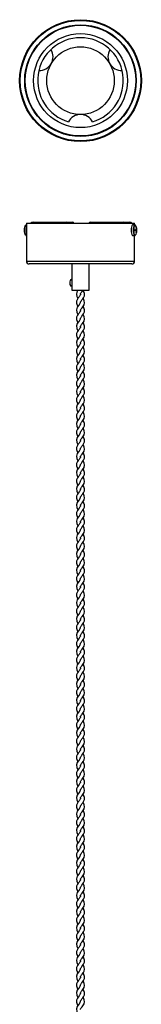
# Model space of a CAD drawing. Header units: millimetres. Extents: x 126 to 216, y -1383 to 69.
# Tile 2 of 2: x 126 to 216, y -658 to 69. Entities that reach past the tile are written whole.
import ezdxf

# ---------------------------------------------------------------- set-up
doc = ezdxf.new("R2010")
doc.units = ezdxf.units.MM

msp = doc.modelspace()

# ---------------------------------------------------------------- linework, layer by layer
at = {"color": 7, "linetype": 'Continuous', "lineweight": 25}
for p, q in [((131.16, -81.26), (131.16, -109.26)), ((131.16, -81.26), (211.16, -81.26)), ((136.04, -80.38), (165.34, -80.38)), ((178.41, -80.38), (207.7, -80.38)), ((211.15, -82.41), (209.72, -82.41)), ((211.16, -82.44), (211.16, -81.26)), ((212.55, -85.95), (211.89, -86.01)), ((211.89, -86.03), (212.8, -85.95)), ((212.92, -85.97), (211.89, -86.06)), ((212.92, -86.84), (211.89, -86.76)), ((212.8, -86.87), (211.89, -86.78)), ((211.89, -86.8), (212.55, -86.87)), ((212.52, -84.46), (212.33, -84.61)), ((209.72, -90.41), (211.15, -90.41)), ((211.16, -109.26), (211.16, -90.38)), ((212.52, -88.36), (212.33, -88.2)), ((209.16, -111.26), (133.16, -111.26)), ((164.66, -111.26), (164.66, -130.76)), ((177.66, -130.76), (177.66, -111.26)), ((164.66, -130.76), (177.66, -130.76))]:
    msp.add_line(p, q, dxfattribs=at)
at = {"color": 8, "linetype": 'Continuous', "lineweight": 25}
for p, q in [((136.04, -81.26), (136.04, -80.38)), ((203.18, -81.26), (203.18, -80.38)), ((131.16, -109.26), (211.16, -109.26))]:
    msp.add_line(p, q, dxfattribs=at)
at = {"color": 7, "linetype": 'Continuous', "lineweight": 25, "flags": 128}
for points in [[(130.63, -90.16), (130.44, -89.97), (130.17, -89.38), (129.95, -88.5), (129.82, -87.42), (129.79, -86.23), (129.85, -85.07), (130.01, -84.04), (130.24, -83.23), (130.53, -82.74), (130.63, -82.66)], [(131.15, -82.44), (130.91, -82.46), (130.78, -82.54)], [(209.72, -82.41), (209.64, -82.42), (209.33, -82.69), (209.06, -83.28), (208.84, -84.16), (208.7, -85.23), (208.66, -86.41)], [(208.66, -86.41), (208.7, -87.59), (208.84, -88.66), (209.06, -89.54), (209.33, -90.13), (209.64, -90.4), (209.72, -90.41)], [(211.53, -82.54), (211.33, -82.43), (211.14, -82.44)], [(211.91, -82.9), (211.84, -82.79), (211.69, -82.66)], [(212.92, -85.97), (212.93, -85.97), (212.93, -85.96), (212.92, -85.96), (212.91, -85.96), (212.89, -85.95), (212.86, -85.95), (212.83, -85.95), (212.8, -85.95)], [(212.8, -86.87), (212.83, -86.87), (212.86, -86.87), (212.89, -86.86), (212.91, -86.86), (212.92, -86.86), (212.93, -86.85), (212.93, -86.85), (212.92, -86.84)], [(130.79, -90.27), (130.98, -90.38), (131.18, -90.37)], [(211.15, -90.38), (211.43, -90.35), (211.53, -90.28)], [(211.68, -90.16), (211.84, -90.02), (211.91, -89.92)], [(164.66, -127.99), (164.47, -127.88), (163.98, -127.33), (163.63, -126.49), (163.48, -125.47), (163.53, -124.42), (163.79, -123.47), (164.21, -122.76), (164.66, -122.41)], [(171.17, -139.7), (171.16, -139.63), (171.25, -139.28), (171.37, -139), (171.57, -138.66), (171.86, -138.25), (172.2, -137.8), (172.85, -136.96), (173.38, -136.19), (174.03, -134.72), (174.13, -133.17), (173.69, -131.77), (173.29, -131.06), (173.02, -130.69)], [(171.21, -133.7), (171.2, -133.41), (171.28, -133.2), (171.41, -132.93), (171.69, -132.49), (171.96, -132.11), (172.34, -131.62), (173.02, -130.69)], [(171.15, -133.7), (171.16, -133.76), (171.08, -134.11), (170.95, -134.39), (170.75, -134.73), (170.46, -135.14), (170.12, -135.59), (169.47, -136.43), (168.94, -137.2), (168.29, -138.68), (168.2, -140.22), (168.63, -141.62), (169.04, -142.34), (169.31, -142.7)], [(171.21, -145.7), (171.2, -145.41), (171.28, -145.2), (171.41, -144.93), (171.69, -144.49), (171.96, -144.11), (172.34, -143.62), (173.38, -142.19), (173.78, -141.43), (174.15, -139.93), (173.95, -138.43), (173.27, -137.04), (173.03, -136.7)], [(171.17, -151.7), (171.16, -151.63), (171.25, -151.28), (171.37, -151), (171.57, -150.66), (171.86, -150.25), (172.2, -149.8), (172.85, -148.96), (173.38, -148.19), (174.03, -146.72), (174.13, -145.17), (173.69, -143.77), (173.29, -143.06), (173.02, -142.69)], [(171.15, -145.7), (171.16, -145.76), (171.08, -146.11), (170.95, -146.39), (170.75, -146.73), (170.46, -147.14), (170.12, -147.59), (169.47, -148.43), (168.94, -149.2), (168.29, -150.68), (168.2, -152.22), (168.63, -153.62), (169.04, -154.34), (169.31, -154.7)], [(171.21, -157.7), (171.2, -157.41), (171.28, -157.2), (171.41, -156.93), (171.69, -156.49), (171.96, -156.11), (172.34, -155.62), (173.38, -154.19), (173.78, -153.43), (174.15, -151.93), (173.95, -150.43), (173.27, -149.04), (173.03, -148.7)], [(171.15, -157.7), (171.16, -157.76), (171.08, -158.11), (170.95, -158.39), (170.75, -158.73), (170.46, -159.14), (170.12, -159.59), (169.47, -160.43), (168.94, -161.2), (168.29, -162.68), (168.2, -164.22), (168.63, -165.62), (169.04, -166.34), (169.31, -166.7)], [(171.17, -163.7), (171.16, -163.63), (171.25, -163.28), (171.37, -163), (171.57, -162.66), (171.86, -162.25), (172.2, -161.8), (172.85, -160.96), (173.38, -160.19), (174.03, -158.72), (174.13, -157.17), (173.69, -155.77), (173.29, -155.06), (173.02, -154.69)], [(171.17, -175.7), (171.16, -175.63), (171.25, -175.28), (171.37, -175), (171.57, -174.66), (171.86, -174.25), (172.2, -173.8), (172.85, -172.96), (173.38, -172.19), (174.03, -170.72), (174.13, -169.17), (173.69, -167.77), (173.29, -167.06), (173.02, -166.69)], [(171.21, -169.7), (171.2, -169.41), (171.28, -169.2), (171.41, -168.93), (171.69, -168.49), (171.96, -168.11), (172.34, -167.62), (173.38, -166.19), (173.78, -165.43), (174.15, -163.93), (173.95, -162.43), (173.27, -161.04), (173.03, -160.7)], [(171.15, -169.7), (171.16, -169.76), (171.08, -170.11), (170.95, -170.39), (170.75, -170.73), (170.46, -171.14), (170.12, -171.59), (169.47, -172.43), (168.94, -173.2), (168.29, -174.68), (168.2, -176.22), (168.63, -177.62), (169.04, -178.34), (169.31, -178.7)], [(171.21, -181.7), (171.2, -181.41), (171.28, -181.2), (171.41, -180.93), (171.69, -180.49), (171.96, -180.11), (172.34, -179.62), (173.38, -178.19), (173.78, -177.43), (174.15, -175.93), (173.95, -174.43), (173.27, -173.04), (173.03, -172.7)], [(171.17, -187.7), (171.16, -187.63), (171.25, -187.28), (171.37, -187), (171.57, -186.66), (171.86, -186.25), (172.2, -185.8), (172.85, -184.96), (173.38, -184.19), (174.03, -182.72), (174.13, -181.17), (173.69, -179.77), (173.29, -179.06), (173.02, -178.69)], [(171.15, -181.7), (171.16, -181.76), (171.08, -182.11), (170.95, -182.39), (170.75, -182.73), (170.46, -183.14), (170.12, -183.59), (169.47, -184.43), (168.94, -185.2), (168.29, -186.68), (168.2, -188.22), (168.63, -189.62), (169.04, -190.34), (169.31, -190.7)], [(171.21, -193.7), (171.2, -193.41), (171.28, -193.2), (171.41, -192.93), (171.69, -192.49), (171.96, -192.11), (172.34, -191.62), (173.38, -190.19), (173.78, -189.43), (174.15, -187.93), (173.95, -186.43), (173.27, -185.04), (173.03, -184.7)], [(171.15, -193.7), (171.16, -193.76), (171.08, -194.11), (170.95, -194.39), (170.75, -194.73), (170.46, -195.14), (170.12, -195.59), (169.47, -196.43), (168.94, -197.2), (168.29, -198.68), (168.2, -200.22), (168.63, -201.62), (169.04, -202.34), (169.31, -202.7)], [(171.17, -199.7), (171.16, -199.63), (171.25, -199.28), (171.37, -199), (171.57, -198.66), (171.86, -198.25), (172.2, -197.8), (172.85, -196.96), (173.38, -196.19), (174.03, -194.72), (174.13, -193.17), (173.69, -191.77), (173.29, -191.06), (173.02, -190.69)], [(171.17, -211.7), (171.16, -211.63), (171.25, -211.28), (171.37, -211), (171.57, -210.66), (171.86, -210.25), (172.2, -209.8), (172.85, -208.96), (173.38, -208.19), (174.03, -206.72), (174.13, -205.17), (173.69, -203.77), (173.29, -203.06), (173.02, -202.69)], [(171.21, -205.7), (171.2, -205.41), (171.28, -205.2), (171.41, -204.93), (171.69, -204.49), (171.96, -204.11), (172.34, -203.62), (173.38, -202.19), (173.78, -201.43), (174.15, -199.93), (173.95, -198.43), (173.27, -197.04), (173.03, -196.7)], [(171.15, -205.7), (171.16, -205.76), (171.08, -206.11), (170.95, -206.39), (170.75, -206.73), (170.46, -207.14), (170.12, -207.59), (169.47, -208.43), (168.94, -209.2), (168.29, -210.68), (168.2, -212.22), (168.63, -213.62), (169.04, -214.34), (169.31, -214.7)], [(171.21, -217.7), (171.2, -217.41), (171.28, -217.2), (171.41, -216.93), (171.69, -216.49), (171.96, -216.11), (172.34, -215.62), (173.38, -214.19), (173.78, -213.43), (174.15, -211.93), (173.95, -210.43), (173.27, -209.04), (173.03, -208.7)], [(171.15, -217.7), (171.16, -217.76), (171.08, -218.11), (170.95, -218.39), (170.75, -218.73), (170.46, -219.14), (170.12, -219.59), (169.47, -220.43), (168.94, -221.2), (168.29, -222.68), (168.2, -224.22), (168.63, -225.62), (169.04, -226.34), (169.31, -226.7)], [(171.17, -223.7), (171.16, -223.63), (171.25, -223.28), (171.37, -223), (171.57, -222.66), (171.86, -222.25), (172.2, -221.8), (172.85, -220.96), (173.38, -220.19), (174.03, -218.72), (174.13, -217.17), (173.69, -215.77), (173.29, -215.06), (173.02, -214.69)], [(171.21, -229.7), (171.2, -229.41), (171.28, -229.2), (171.41, -228.93), (171.69, -228.49), (171.96, -228.11), (172.34, -227.62), (173.38, -226.19), (173.78, -225.43), (174.15, -223.93), (173.95, -222.43), (173.27, -221.04), (173.03, -220.7)], [(171.15, -229.7), (171.16, -229.76), (171.08, -230.11), (170.95, -230.39), (170.75, -230.73), (170.46, -231.14), (170.12, -231.59), (169.47, -232.43), (168.94, -233.2), (168.29, -234.68), (168.2, -236.22), (168.63, -237.62), (169.04, -238.34), (169.31, -238.7)], [(171.17, -235.7), (171.16, -235.63), (171.25, -235.28), (171.37, -235), (171.57, -234.66), (171.86, -234.25), (172.2, -233.8), (172.85, -232.96), (173.38, -232.19), (174.03, -230.72), (174.13, -229.17), (173.69, -227.77), (173.29, -227.06), (173.02, -226.69)], [(171.17, -247.7), (171.16, -247.63), (171.25, -247.28), (171.37, -247), (171.57, -246.66), (171.86, -246.25), (172.2, -245.8), (172.85, -244.96), (173.38, -244.19), (174.03, -242.72), (174.13, -241.17), (173.69, -239.77), (173.29, -239.06), (173.02, -238.69)], [(171.21, -241.7), (171.2, -241.41), (171.28, -241.2), (171.41, -240.93), (171.69, -240.49), (171.96, -240.11), (172.34, -239.62), (173.38, -238.19), (173.78, -237.43), (174.15, -235.93), (173.95, -234.43), (173.27, -233.04), (173.03, -232.7)], [(171.15, -241.7), (171.16, -241.76), (171.08, -242.11), (170.95, -242.39), (170.75, -242.73), (170.46, -243.14), (170.12, -243.59), (169.47, -244.43), (168.94, -245.2), (168.29, -246.68), (168.2, -248.22), (168.63, -249.62), (169.04, -250.34), (169.31, -250.7)], [(171.21, -253.7), (171.2, -253.41), (171.28, -253.2), (171.41, -252.93), (171.69, -252.49), (171.96, -252.11), (172.34, -251.62), (173.38, -250.19), (173.78, -249.43), (174.15, -247.93), (173.95, -246.43), (173.27, -245.04), (173.03, -244.7)], [(171.15, -253.7), (171.16, -253.76), (171.08, -254.11), (170.95, -254.39), (170.75, -254.73), (170.46, -255.14), (170.12, -255.59), (169.47, -256.43), (168.94, -257.2), (168.29, -258.68), (168.2, -260.22), (168.63, -261.62), (169.04, -262.34), (169.31, -262.7)], [(171.17, -259.7), (171.16, -259.63), (171.25, -259.28), (171.37, -259), (171.57, -258.66), (171.86, -258.25), (172.2, -257.8), (172.85, -256.96), (173.38, -256.19), (174.03, -254.72), (174.13, -253.17), (173.69, -251.77), (173.29, -251.06), (173.02, -250.69)], [(171.21, -265.7), (171.2, -265.41), (171.28, -265.2), (171.41, -264.93), (171.69, -264.49), (171.96, -264.11), (172.34, -263.62), (173.38, -262.19), (173.78, -261.43), (174.15, -259.93), (173.95, -258.43), (173.27, -257.04), (173.03, -256.7)], [(171.15, -265.7), (171.16, -265.76), (171.08, -266.11), (170.95, -266.39), (170.75, -266.73), (170.46, -267.14), (170.12, -267.59), (169.47, -268.43), (168.94, -269.2), (168.29, -270.68), (168.2, -272.22), (168.63, -273.62), (169.04, -274.34), (169.31, -274.7)], [(171.17, -271.7), (171.16, -271.63), (171.25, -271.28), (171.37, -271), (171.57, -270.66), (171.86, -270.25), (172.2, -269.8), (172.85, -268.96), (173.38, -268.19), (174.03, -266.72), (174.13, -265.17), (173.69, -263.77), (173.29, -263.06), (173.02, -262.69)], [(171.21, -277.7), (171.2, -277.41), (171.28, -277.2), (171.41, -276.93), (171.69, -276.49), (171.96, -276.11), (172.34, -275.62), (173.38, -274.19), (173.78, -273.43), (174.15, -271.93), (173.95, -270.43), (173.27, -269.04), (173.03, -268.7)], [(171.17, -283.7), (171.16, -283.63), (171.25, -283.28), (171.37, -283), (171.57, -282.66), (171.86, -282.25), (172.2, -281.8), (172.85, -280.96), (173.38, -280.19), (174.03, -278.72), (174.13, -277.17), (173.69, -275.77), (173.29, -275.06), (173.02, -274.69)], [(171.15, -277.7), (171.16, -277.76), (171.08, -278.11), (170.95, -278.39), (170.75, -278.73), (170.46, -279.14), (170.12, -279.59), (169.47, -280.43), (168.94, -281.2), (168.29, -282.68), (168.2, -284.22), (168.63, -285.62), (169.04, -286.34), (169.31, -286.7)], [(171.21, -289.7), (171.2, -289.41), (171.28, -289.2), (171.41, -288.93), (171.69, -288.49), (171.96, -288.11), (172.34, -287.62), (173.38, -286.19), (173.78, -285.43), (174.15, -283.93), (173.95, -282.43), (173.27, -281.04), (173.03, -280.7)], [(171.15, -289.7), (171.16, -289.76), (171.08, -290.11), (170.95, -290.39), (170.75, -290.73), (170.46, -291.14), (170.12, -291.59), (169.47, -292.43), (168.94, -293.2), (168.29, -294.68), (168.2, -296.22), (168.63, -297.62), (169.04, -298.34), (169.31, -298.7)], [(171.17, -295.7), (171.16, -295.63), (171.25, -295.28), (171.37, -295), (171.57, -294.66), (171.86, -294.25), (172.2, -293.8), (172.85, -292.96), (173.38, -292.19), (174.03, -290.72), (174.13, -289.17), (173.69, -287.77), (173.29, -287.06), (173.02, -286.69)], [(171.21, -301.7), (171.2, -301.41), (171.28, -301.2), (171.41, -300.93), (171.69, -300.49), (171.96, -300.11), (172.34, -299.62), (173.38, -298.19), (173.78, -297.43), (174.15, -295.93), (173.95, -294.43), (173.27, -293.04), (173.03, -292.7)], [(171.15, -301.7), (171.16, -301.76), (171.08, -302.11), (170.95, -302.39), (170.75, -302.73), (170.46, -303.14), (170.12, -303.59), (169.47, -304.43), (168.94, -305.2), (168.29, -306.68), (168.2, -308.22), (168.63, -309.62), (169.04, -310.34), (169.31, -310.7)], [(171.17, -307.7), (171.16, -307.63), (171.25, -307.28), (171.37, -307), (171.57, -306.66), (171.86, -306.25), (172.2, -305.8), (172.85, -304.96), (173.38, -304.19), (174.03, -302.72), (174.13, -301.17), (173.69, -299.77), (173.29, -299.06), (173.02, -298.69)], [(171.21, -313.7), (171.2, -313.41), (171.28, -313.2), (171.41, -312.93), (171.69, -312.49), (171.96, -312.11), (172.34, -311.62), (173.38, -310.19), (173.78, -309.43), (174.15, -307.93), (173.95, -306.43), (173.27, -305.04), (173.03, -304.7)], [(171.17, -319.7), (171.16, -319.63), (171.25, -319.28), (171.37, -319), (171.57, -318.66), (171.86, -318.25), (172.2, -317.8), (172.85, -316.96), (173.38, -316.19), (174.03, -314.72), (174.13, -313.17), (173.69, -311.77), (173.29, -311.06), (173.02, -310.69)], [(171.15, -313.7), (171.16, -313.76), (171.08, -314.11), (170.95, -314.39), (170.75, -314.73), (170.46, -315.14), (170.12, -315.59), (169.47, -316.43), (168.94, -317.2), (168.29, -318.68), (168.2, -320.22), (168.63, -321.62), (169.04, -322.34), (169.31, -322.7)], [(171.21, -325.7), (171.2, -325.41), (171.28, -325.2), (171.41, -324.93), (171.69, -324.49), (171.96, -324.11), (172.34, -323.62), (173.38, -322.19), (173.78, -321.43), (174.15, -319.93), (173.95, -318.43), (173.27, -317.04), (173.03, -316.7)], [(171.15, -325.7), (171.16, -325.76), (171.08, -326.11), (170.95, -326.39), (170.75, -326.73), (170.46, -327.14), (170.12, -327.59), (169.47, -328.43), (168.94, -329.2), (168.29, -330.68), (168.2, -332.22), (168.63, -333.62), (169.04, -334.34), (169.31, -334.7)], [(171.17, -331.7), (171.16, -331.63), (171.25, -331.28), (171.37, -331), (171.57, -330.66), (171.86, -330.25), (172.2, -329.8), (172.85, -328.96), (173.38, -328.19), (174.03, -326.72), (174.13, -325.17), (173.69, -323.77), (173.29, -323.06), (173.02, -322.69)], [(171.21, -337.7), (171.2, -337.41), (171.28, -337.2), (171.41, -336.93), (171.69, -336.49), (171.96, -336.11), (172.34, -335.62), (173.38, -334.19), (173.78, -333.43), (174.15, -331.93), (173.95, -330.43), (173.27, -329.04), (173.03, -328.7)], [(171.15, -337.7), (171.16, -337.76), (171.08, -338.11), (170.95, -338.39), (170.75, -338.73), (170.46, -339.14), (170.12, -339.59), (169.47, -340.43), (168.94, -341.2), (168.29, -342.68), (168.2, -344.22), (168.63, -345.62), (169.04, -346.34), (169.31, -346.7)], [(171.17, -343.7), (171.16, -343.63), (171.25, -343.28), (171.37, -343), (171.57, -342.66), (171.86, -342.25), (172.2, -341.8), (172.85, -340.96), (173.38, -340.19), (174.03, -338.72), (174.13, -337.17), (173.69, -335.77), (173.29, -335.06), (173.02, -334.69)], [(171.21, -349.7), (171.2, -349.41), (171.28, -349.2), (171.41, -348.93), (171.69, -348.49), (171.96, -348.11), (172.34, -347.62), (173.38, -346.19), (173.78, -345.43), (174.15, -343.93), (173.95, -342.43), (173.27, -341.04), (173.03, -340.7)], [(171.17, -355.7), (171.16, -355.63), (171.25, -355.28), (171.37, -355), (171.57, -354.66), (171.86, -354.25), (172.2, -353.8), (172.85, -352.96), (173.38, -352.19), (174.03, -350.72), (174.13, -349.17), (173.69, -347.77), (173.29, -347.06), (173.02, -346.69)], [(171.15, -349.7), (171.16, -349.76), (171.08, -350.11), (170.95, -350.39), (170.75, -350.73), (170.46, -351.14), (170.12, -351.59), (169.47, -352.43), (168.94, -353.2), (168.29, -354.68), (168.2, -356.22), (168.63, -357.62), (169.04, -358.34), (169.31, -358.7)], [(171.21, -361.7), (171.2, -361.41), (171.28, -361.2), (171.41, -360.93), (171.69, -360.49), (171.96, -360.11), (172.34, -359.62), (173.38, -358.19), (173.78, -357.43), (174.15, -355.93), (173.95, -354.43), (173.27, -353.04), (173.03, -352.7)], [(171.15, -361.7), (171.16, -361.76), (171.08, -362.11), (170.95, -362.39), (170.75, -362.73), (170.46, -363.14), (170.12, -363.59), (169.47, -364.43), (168.94, -365.2), (168.29, -366.68), (168.2, -368.22), (168.63, -369.62), (169.04, -370.34), (169.31, -370.7)], [(171.17, -367.7), (171.16, -367.63), (171.25, -367.28), (171.37, -367), (171.57, -366.66), (171.86, -366.25), (172.2, -365.8), (172.85, -364.96), (173.38, -364.19), (174.03, -362.72), (174.13, -361.17), (173.69, -359.77), (173.29, -359.06), (173.02, -358.69)], [(171.21, -373.7), (171.2, -373.41), (171.28, -373.2), (171.41, -372.93), (171.69, -372.49), (171.96, -372.11), (172.34, -371.62), (173.38, -370.19), (173.78, -369.43), (174.15, -367.93), (173.95, -366.43), (173.27, -365.04), (173.03, -364.7)], [(171.15, -373.7), (171.16, -373.76), (171.08, -374.11), (170.95, -374.39), (170.75, -374.73), (170.46, -375.14), (170.12, -375.59), (169.47, -376.43), (168.94, -377.2), (168.29, -378.68), (168.2, -380.22), (168.63, -381.62), (169.04, -382.34), (169.31, -382.7)], [(171.17, -379.7), (171.16, -379.63), (171.25, -379.28), (171.37, -379), (171.57, -378.66), (171.86, -378.25), (172.2, -377.8), (172.85, -376.96), (173.38, -376.19), (174.03, -374.72), (174.13, -373.17), (173.69, -371.77), (173.29, -371.06), (173.02, -370.69)], [(171.21, -385.7), (171.2, -385.41), (171.28, -385.2), (171.41, -384.93), (171.69, -384.49), (171.96, -384.11), (172.34, -383.62), (173.38, -382.19), (173.78, -381.43), (174.15, -379.93), (173.95, -378.43), (173.27, -377.04), (173.03, -376.7)], [(171.17, -391.7), (171.16, -391.63), (171.25, -391.28), (171.37, -391), (171.57, -390.66), (171.86, -390.25), (172.2, -389.8), (172.85, -388.96), (173.38, -388.19), (174.03, -386.72), (174.13, -385.17), (173.69, -383.77), (173.29, -383.06), (173.02, -382.69)], [(171.15, -385.7), (171.16, -385.76), (171.08, -386.11), (170.95, -386.39), (170.75, -386.73), (170.46, -387.14), (170.12, -387.59), (169.47, -388.43), (168.94, -389.2), (168.29, -390.68), (168.2, -392.22), (168.63, -393.62), (169.04, -394.34), (169.31, -394.7)], [(171.21, -397.7), (171.2, -397.41), (171.28, -397.2), (171.41, -396.93), (171.69, -396.49), (171.96, -396.11), (172.34, -395.62), (173.38, -394.19), (173.78, -393.43), (174.15, -391.93), (173.95, -390.43), (173.27, -389.04), (173.03, -388.7)], [(171.15, -397.7), (171.16, -397.76), (171.08, -398.11), (170.95, -398.39), (170.75, -398.73), (170.46, -399.14), (170.12, -399.59), (169.47, -400.43), (168.94, -401.2), (168.29, -402.68), (168.2, -404.22), (168.63, -405.62), (169.04, -406.34), (169.31, -406.7)], [(171.17, -403.7), (171.16, -403.63), (171.25, -403.28), (171.37, -403), (171.57, -402.66), (171.86, -402.25), (172.2, -401.8), (172.85, -400.96), (173.38, -400.19), (174.03, -398.72), (174.13, -397.17), (173.69, -395.77), (173.29, -395.06), (173.02, -394.69)], [(171.17, -415.7), (171.16, -415.63), (171.25, -415.28), (171.37, -415), (171.57, -414.66), (171.86, -414.25), (172.2, -413.8), (172.85, -412.96), (173.38, -412.19), (174.03, -410.72), (174.13, -409.17), (173.69, -407.77), (173.29, -407.06), (173.02, -406.69)], [(171.21, -409.7), (171.2, -409.41), (171.28, -409.2), (171.41, -408.93), (171.69, -408.49), (171.96, -408.11), (172.34, -407.62), (173.38, -406.19), (173.78, -405.43), (174.15, -403.93), (173.95, -402.43), (173.27, -401.04), (173.03, -400.7)], [(171.15, -409.7), (171.16, -409.76), (171.08, -410.11), (170.95, -410.39), (170.75, -410.73), (170.46, -411.14), (170.12, -411.59), (169.47, -412.43), (168.94, -413.2), (168.29, -414.68), (168.2, -416.22), (168.63, -417.62), (169.04, -418.34), (169.31, -418.7)], [(171.21, -421.7), (171.2, -421.41), (171.28, -421.2), (171.41, -420.93), (171.69, -420.49), (171.96, -420.11), (172.34, -419.62), (173.38, -418.19), (173.78, -417.43), (174.15, -415.93), (173.95, -414.43), (173.27, -413.04), (173.03, -412.7)], [(171.17, -427.7), (171.16, -427.63), (171.25, -427.28), (171.37, -427), (171.57, -426.66), (171.86, -426.25), (172.2, -425.8), (172.85, -424.96), (173.38, -424.19), (174.03, -422.72), (174.13, -421.17), (173.69, -419.77), (173.29, -419.06), (173.02, -418.69)], [(171.15, -421.7), (171.16, -421.76), (171.08, -422.11), (170.95, -422.39), (170.75, -422.73), (170.46, -423.14), (170.12, -423.59), (169.47, -424.43), (168.94, -425.2), (168.29, -426.68), (168.2, -428.22), (168.63, -429.62), (169.04, -430.34), (169.31, -430.7)], [(171.21, -433.7), (171.2, -433.41), (171.28, -433.2), (171.41, -432.93), (171.69, -432.49), (171.96, -432.11), (172.34, -431.62), (173.38, -430.19), (173.78, -429.43), (174.15, -427.93), (173.95, -426.43), (173.27, -425.04), (173.03, -424.7)], [(171.15, -433.7), (171.16, -433.76), (171.08, -434.11), (170.95, -434.39), (170.75, -434.73), (170.46, -435.14), (170.12, -435.59), (169.47, -436.43), (168.94, -437.2), (168.29, -438.68), (168.2, -440.22), (168.63, -441.62), (169.04, -442.34), (169.31, -442.7)], [(171.17, -439.7), (171.16, -439.63), (171.25, -439.28), (171.37, -439), (171.57, -438.66), (171.86, -438.25), (172.2, -437.8), (172.85, -436.96), (173.38, -436.19), (174.03, -434.72), (174.13, -433.17), (173.69, -431.77), (173.29, -431.06), (173.02, -430.69)], [(171.17, -451.7), (171.16, -451.63), (171.25, -451.28), (171.37, -451), (171.57, -450.66), (171.86, -450.25), (172.2, -449.8), (172.85, -448.96), (173.38, -448.19), (174.03, -446.72), (174.13, -445.17), (173.69, -443.77), (173.29, -443.06), (173.02, -442.69)], [(171.21, -445.7), (171.2, -445.41), (171.28, -445.2), (171.41, -444.93), (171.69, -444.49), (171.96, -444.11), (172.34, -443.62), (173.38, -442.19), (173.78, -441.43), (174.15, -439.93), (173.95, -438.43), (173.27, -437.04), (173.03, -436.7)], [(171.15, -445.7), (171.16, -445.76), (171.08, -446.11), (170.95, -446.39), (170.75, -446.73), (170.46, -447.14), (170.12, -447.59), (169.47, -448.43), (168.94, -449.2), (168.29, -450.68), (168.2, -452.22), (168.63, -453.62), (169.04, -454.34), (169.31, -454.7)], [(171.21, -457.7), (171.2, -457.41), (171.28, -457.2), (171.41, -456.93), (171.69, -456.49), (171.96, -456.11), (172.34, -455.62), (173.38, -454.19), (173.78, -453.43), (174.15, -451.93), (173.95, -450.43), (173.27, -449.04), (173.03, -448.7)], [(171.15, -457.7), (171.16, -457.76), (171.08, -458.11), (170.95, -458.39), (170.75, -458.73), (170.46, -459.14), (170.12, -459.59), (169.47, -460.43), (168.94, -461.2), (168.29, -462.68), (168.2, -464.22), (168.63, -465.62), (169.04, -466.34), (169.31, -466.7)], [(171.17, -463.7), (171.16, -463.63), (171.25, -463.28), (171.37, -463), (171.57, -462.66), (171.86, -462.25), (172.2, -461.8), (172.85, -460.96), (173.38, -460.19), (174.03, -458.72), (174.13, -457.17), (173.69, -455.77), (173.29, -455.06), (173.02, -454.69)], [(171.21, -469.7), (171.2, -469.41), (171.28, -469.2), (171.41, -468.93), (171.69, -468.49), (171.96, -468.11), (172.34, -467.62), (173.38, -466.19), (173.78, -465.43), (174.15, -463.93), (173.95, -462.43), (173.27, -461.04), (173.03, -460.7)], [(171.15, -469.7), (171.16, -469.76), (171.08, -470.11), (170.95, -470.39), (170.75, -470.73), (170.46, -471.14), (170.12, -471.59), (169.47, -472.43), (168.94, -473.2), (168.29, -474.68), (168.2, -476.22), (168.63, -477.62), (169.04, -478.34), (169.31, -478.7)], [(171.17, -475.7), (171.16, -475.63), (171.25, -475.28), (171.37, -475), (171.57, -474.66), (171.86, -474.25), (172.2, -473.8), (172.85, -472.96), (173.38, -472.19), (174.03, -470.72), (174.13, -469.17), (173.69, -467.77), (173.29, -467.06), (173.02, -466.69)], [(171.17, -487.7), (171.16, -487.63), (171.25, -487.28), (171.37, -487), (171.57, -486.66), (171.86, -486.25), (172.2, -485.8), (172.85, -484.96), (173.38, -484.19), (174.03, -482.72), (174.13, -481.17), (173.69, -479.77), (173.29, -479.06), (173.02, -478.69)], [(171.21, -481.7), (171.2, -481.41), (171.28, -481.2), (171.41, -480.93), (171.69, -480.49), (171.96, -480.11), (172.34, -479.62), (173.38, -478.19), (173.78, -477.43), (174.15, -475.93), (173.95, -474.43), (173.27, -473.04), (173.03, -472.7)], [(171.15, -481.7), (171.16, -481.76), (171.08, -482.11), (170.95, -482.39), (170.75, -482.73), (170.46, -483.14), (170.12, -483.59), (169.47, -484.43), (168.94, -485.2), (168.29, -486.68), (168.2, -488.22), (168.63, -489.62), (169.04, -490.34), (169.31, -490.7)], [(171.21, -493.7), (171.2, -493.41), (171.28, -493.2), (171.41, -492.93), (171.69, -492.49), (171.96, -492.11), (172.34, -491.62), (173.38, -490.19), (173.78, -489.43), (174.15, -487.93), (173.95, -486.43), (173.27, -485.04), (173.03, -484.7)], [(171.15, -493.7), (171.16, -493.76), (171.08, -494.11), (170.95, -494.39), (170.75, -494.73), (170.46, -495.14), (170.12, -495.59), (169.47, -496.43), (168.94, -497.2), (168.29, -498.68), (168.2, -500.22), (168.63, -501.62), (169.04, -502.34), (169.31, -502.7)], [(171.17, -499.7), (171.16, -499.63), (171.25, -499.28), (171.37, -499), (171.57, -498.66), (171.86, -498.25), (172.2, -497.8), (172.85, -496.96), (173.38, -496.19), (174.03, -494.72), (174.13, -493.17), (173.69, -491.77), (173.29, -491.06), (173.02, -490.69)], [(171.21, -505.7), (171.2, -505.41), (171.28, -505.2), (171.41, -504.93), (171.69, -504.49), (171.96, -504.11), (172.34, -503.62), (173.38, -502.19), (173.78, -501.43), (174.15, -499.93), (173.95, -498.43), (173.27, -497.04), (173.03, -496.7)], [(171.15, -505.7), (171.16, -505.76), (171.08, -506.11), (170.95, -506.39), (170.75, -506.73), (170.46, -507.14), (170.12, -507.59), (169.47, -508.43), (168.94, -509.2), (168.29, -510.68), (168.2, -512.22), (168.63, -513.62), (169.04, -514.34), (169.31, -514.7)], [(171.17, -511.7), (171.16, -511.63), (171.25, -511.28), (171.37, -511), (171.57, -510.66), (171.86, -510.25), (172.2, -509.8), (172.85, -508.96), (173.38, -508.19), (174.03, -506.72), (174.13, -505.17), (173.69, -503.77), (173.29, -503.06), (173.02, -502.69)], [(171.21, -517.7), (171.2, -517.41), (171.28, -517.2), (171.41, -516.93), (171.69, -516.49), (171.96, -516.11), (172.34, -515.62), (173.38, -514.19), (173.78, -513.43), (174.15, -511.93), (173.95, -510.43), (173.27, -509.04), (173.03, -508.7)], [(171.17, -523.7), (171.16, -523.63), (171.25, -523.28), (171.37, -523), (171.57, -522.66), (171.86, -522.25), (172.2, -521.8), (172.85, -520.96), (173.38, -520.19), (174.03, -518.72), (174.13, -517.17), (173.69, -515.77), (173.29, -515.06), (173.02, -514.69)], [(171.15, -517.7), (171.16, -517.76), (171.08, -518.11), (170.95, -518.39), (170.75, -518.73), (170.46, -519.14), (170.12, -519.59), (169.47, -520.43), (168.94, -521.2), (168.29, -522.68), (168.2, -524.22), (168.63, -525.62), (169.04, -526.34), (169.31, -526.7)], [(171.21, -529.7), (171.2, -529.41), (171.28, -529.2), (171.41, -528.93), (171.69, -528.49), (171.96, -528.11), (172.34, -527.62), (173.38, -526.19), (173.78, -525.43), (174.15, -523.93), (173.95, -522.43), (173.27, -521.04), (173.03, -520.7)], [(171.15, -529.7), (171.16, -529.76), (171.08, -530.11), (170.95, -530.39), (170.75, -530.73), (170.46, -531.14), (170.12, -531.59), (169.47, -532.43), (168.94, -533.2), (168.29, -534.68), (168.2, -536.22), (168.63, -537.62), (169.04, -538.34), (169.31, -538.7)], [(171.17, -535.7), (171.16, -535.63), (171.25, -535.28), (171.37, -535), (171.57, -534.66), (171.86, -534.25), (172.2, -533.8), (172.85, -532.96), (173.38, -532.19), (174.03, -530.72), (174.13, -529.17), (173.69, -527.77), (173.29, -527.06), (173.02, -526.69)], [(171.21, -541.7), (171.2, -541.41), (171.28, -541.2), (171.41, -540.93), (171.69, -540.49), (171.96, -540.11), (172.34, -539.62), (173.38, -538.19), (173.78, -537.43), (174.15, -535.93), (173.95, -534.43), (173.27, -533.04), (173.03, -532.7)], [(171.15, -541.7), (171.16, -541.76), (171.08, -542.11), (170.95, -542.39), (170.75, -542.73), (170.46, -543.14), (170.12, -543.59), (169.47, -544.43), (168.94, -545.2), (168.29, -546.68), (168.2, -548.22), (168.63, -549.62), (169.04, -550.34), (169.31, -550.7)], [(171.17, -547.7), (171.16, -547.63), (171.25, -547.28), (171.37, -547), (171.57, -546.66), (171.86, -546.25), (172.2, -545.8), (172.85, -544.96), (173.38, -544.19), (174.03, -542.72), (174.13, -541.17), (173.69, -539.77), (173.29, -539.06), (173.02, -538.69)], [(171.21, -553.7), (171.2, -553.41), (171.28, -553.2), (171.41, -552.93), (171.69, -552.49), (171.96, -552.11), (172.34, -551.62), (173.38, -550.19), (173.78, -549.43), (174.15, -547.93), (173.95, -546.43), (173.27, -545.04), (173.03, -544.7)], [(171.17, -559.7), (171.16, -559.63), (171.25, -559.28), (171.37, -559), (171.57, -558.66), (171.86, -558.25), (172.2, -557.8), (172.85, -556.96), (173.38, -556.19), (174.03, -554.72), (174.13, -553.17), (173.69, -551.77), (173.29, -551.06), (173.02, -550.69)], [(171.15, -553.7), (171.16, -553.76), (171.08, -554.11), (170.95, -554.39), (170.75, -554.73), (170.46, -555.14), (170.12, -555.59), (169.47, -556.43), (168.94, -557.2), (168.29, -558.68), (168.2, -560.22), (168.63, -561.62), (169.04, -562.34), (169.31, -562.7)], [(171.21, -565.7), (171.2, -565.41), (171.28, -565.2), (171.41, -564.93), (171.69, -564.49), (171.96, -564.11), (172.34, -563.62), (173.38, -562.19), (173.78, -561.43), (174.15, -559.93), (173.95, -558.43), (173.27, -557.04), (173.03, -556.7)], [(171.15, -565.7), (171.16, -565.76), (171.08, -566.11), (170.95, -566.39), (170.75, -566.73), (170.46, -567.14), (170.12, -567.59), (169.47, -568.43), (168.94, -569.2), (168.29, -570.68), (168.2, -572.22), (168.63, -573.62), (169.04, -574.34), (169.31, -574.7)], [(171.17, -571.7), (171.16, -571.63), (171.25, -571.28), (171.37, -571), (171.57, -570.66), (171.86, -570.25), (172.2, -569.8), (172.85, -568.96), (173.38, -568.19), (174.03, -566.72), (174.13, -565.17), (173.69, -563.77), (173.29, -563.06), (173.02, -562.69)], [(171.21, -577.7), (171.2, -577.41), (171.28, -577.2), (171.41, -576.93), (171.69, -576.49), (171.96, -576.11), (172.34, -575.62), (173.38, -574.19), (173.78, -573.43), (174.15, -571.93), (173.95, -570.43), (173.27, -569.04), (173.03, -568.7)], [(171.15, -577.7), (171.16, -577.76), (171.08, -578.11), (170.95, -578.39), (170.75, -578.73), (170.46, -579.14), (170.12, -579.59), (169.47, -580.43), (168.94, -581.2), (168.29, -582.68), (168.2, -584.22), (168.63, -585.62), (169.04, -586.34), (169.31, -586.7)], [(171.17, -583.7), (171.16, -583.63), (171.25, -583.28), (171.37, -583), (171.57, -582.66), (171.86, -582.25), (172.2, -581.8), (172.85, -580.96), (173.38, -580.19), (174.03, -578.72), (174.13, -577.17), (173.69, -575.77), (173.29, -575.06), (173.02, -574.69)], [(171.21, -589.7), (171.2, -589.41), (171.28, -589.2), (171.41, -588.93), (171.69, -588.49), (171.96, -588.11), (172.34, -587.62), (173.38, -586.19), (173.78, -585.43), (174.15, -583.93), (173.95, -582.43), (173.27, -581.04), (173.03, -580.7)], [(171.17, -595.7), (171.16, -595.63), (171.25, -595.28), (171.37, -595), (171.57, -594.66), (171.86, -594.25), (172.2, -593.8), (172.85, -592.96), (173.38, -592.19), (174.03, -590.72), (174.13, -589.17), (173.69, -587.77), (173.29, -587.06), (173.02, -586.69)], [(171.15, -589.7), (171.16, -589.76), (171.08, -590.11), (170.95, -590.39), (170.75, -590.73), (170.46, -591.14), (170.12, -591.59), (169.47, -592.43), (168.94, -593.2), (168.29, -594.68), (168.2, -596.22), (168.63, -597.62), (169.04, -598.34), (169.31, -598.7)], [(171.21, -601.7), (171.2, -601.41), (171.28, -601.2), (171.41, -600.93), (171.69, -600.49), (171.96, -600.11), (172.34, -599.62), (173.38, -598.19), (173.78, -597.43), (174.15, -595.93), (173.95, -594.43), (173.27, -593.04), (173.03, -592.7)], [(171.15, -601.7), (171.16, -601.76), (171.08, -602.11), (170.95, -602.39), (170.75, -602.73), (170.46, -603.14), (170.12, -603.59), (169.47, -604.43), (168.94, -605.2), (168.29, -606.68), (168.2, -608.22), (168.63, -609.62), (169.04, -610.34), (169.31, -610.7)], [(171.17, -607.7), (171.16, -607.63), (171.25, -607.28), (171.37, -607), (171.57, -606.66), (171.86, -606.25), (172.2, -605.8), (172.85, -604.96), (173.38, -604.19), (174.03, -602.72), (174.13, -601.17), (173.69, -599.77), (173.29, -599.06), (173.02, -598.69)], [(171.21, -613.7), (171.2, -613.41), (171.28, -613.2), (171.41, -612.93), (171.69, -612.49), (171.96, -612.11), (172.34, -611.62), (173.38, -610.19), (173.78, -609.43), (174.15, -607.93), (173.95, -606.43), (173.27, -605.04), (173.03, -604.7)], [(171.15, -613.7), (171.16, -613.76), (171.08, -614.11), (170.95, -614.39), (170.75, -614.73), (170.46, -615.14), (170.12, -615.59), (169.47, -616.43), (168.94, -617.2), (168.29, -618.68), (168.2, -620.22), (168.63, -621.62), (169.04, -622.34), (169.31, -622.7)], [(171.17, -619.7), (171.16, -619.63), (171.25, -619.28), (171.37, -619), (171.57, -618.66), (171.86, -618.25), (172.2, -617.8), (172.85, -616.96), (173.38, -616.19), (174.03, -614.72), (174.13, -613.17), (173.69, -611.77), (173.29, -611.06), (173.02, -610.69)], [(171.21, -625.7), (171.2, -625.41), (171.28, -625.2), (171.41, -624.93), (171.69, -624.49), (171.96, -624.11), (172.34, -623.62), (173.38, -622.19), (173.78, -621.43), (174.15, -619.93), (173.95, -618.43), (173.27, -617.04), (173.03, -616.7)], [(171.17, -631.7), (171.16, -631.63), (171.25, -631.28), (171.37, -631), (171.57, -630.66), (171.86, -630.25), (172.2, -629.8), (172.85, -628.96), (173.38, -628.19), (174.03, -626.72), (174.13, -625.17), (173.69, -623.77), (173.29, -623.06), (173.02, -622.69)], [(171.15, -625.7), (171.16, -625.76), (171.08, -626.11), (170.95, -626.39), (170.75, -626.73), (170.46, -627.14), (170.12, -627.59), (169.47, -628.43), (168.94, -629.2), (168.29, -630.68), (168.2, -632.22), (168.63, -633.62), (169.04, -634.34), (169.31, -634.7)], [(171.21, -637.7), (171.2, -637.41), (171.28, -637.2), (171.41, -636.93), (171.69, -636.49), (171.96, -636.11), (172.34, -635.62), (173.38, -634.19), (173.78, -633.43), (174.15, -631.93), (173.95, -630.43), (173.27, -629.04), (173.03, -628.7)], [(171.15, -637.7), (171.16, -637.76), (171.08, -638.11), (170.95, -638.39), (170.75, -638.73), (170.46, -639.14), (170.12, -639.59), (169.47, -640.43), (168.94, -641.2), (168.29, -642.68), (168.2, -644.22), (168.63, -645.62), (169.04, -646.34), (169.31, -646.7)], [(171.17, -643.7), (171.16, -643.63), (171.25, -643.28), (171.37, -643), (171.57, -642.66), (171.86, -642.25), (172.2, -641.8), (172.85, -640.96), (173.38, -640.19), (174.03, -638.72), (174.13, -637.17), (173.69, -635.77), (173.29, -635.06), (173.02, -634.69)], [(171.17, -655.7), (171.16, -655.63), (171.25, -655.28), (171.37, -655), (171.57, -654.66), (171.86, -654.25), (172.2, -653.8), (172.85, -652.96), (173.38, -652.19), (174.03, -650.72), (174.13, -649.17), (173.69, -647.77), (173.29, -647.06), (173.02, -646.69)], [(171.21, -649.7), (171.2, -649.41), (171.28, -649.2), (171.41, -648.93), (171.69, -648.49), (171.96, -648.11), (172.34, -647.62), (173.38, -646.19), (173.78, -645.43), (174.15, -643.93), (173.95, -642.43), (173.27, -641.04), (173.03, -640.7)], [(171.15, -649.7), (171.16, -649.76), (171.08, -650.11), (170.95, -650.39), (170.75, -650.73), (170.46, -651.14), (170.12, -651.59), (169.47, -652.43), (168.94, -653.2), (168.29, -654.68), (168.2, -656.22), (168.63, -657.62), (169.04, -658.34), (169.31, -658.7)], [(171.21, -661.7), (171.2, -661.41), (171.28, -661.2), (171.41, -660.93), (171.69, -660.49), (171.96, -660.11), (172.34, -659.62), (173.38, -658.19), (173.78, -657.43), (174.15, -655.93), (173.95, -654.43), (173.27, -653.04), (173.03, -652.7)]]:
    msp.add_lwpolyline(points, dxfattribs=at)
at = {"color": 8, "linetype": 'Continuous', "lineweight": 25, "flags": 128}
for points in [[(131.17, -90.41), (130.93, -90.31), (130.64, -89.87), (130.39, -89.13), (130.21, -88.14), (130.12, -87), (130.12, -85.81), (130.21, -84.67), (130.39, -83.69), (130.64, -82.94), (130.94, -82.51), (131.17, -82.41)], [(211.15, -82.41), (211.07, -82.42), (210.76, -82.69), (210.49, -83.28), (210.27, -84.16), (210.13, -85.23), (210.09, -86.41)], [(210.09, -86.41), (210.13, -87.59), (210.27, -88.66), (210.49, -89.54), (210.76, -90.13), (211.07, -90.4), (211.15, -90.41)], [(211.69, -82.66), (211.53, -82.61), (211.21, -82.79), (210.93, -83.33), (210.71, -84.17), (210.56, -85.23), (210.52, -86.41)], [(210.52, -86.41), (210.56, -87.58), (210.71, -88.64), (210.93, -89.48), (211.21, -90.02), (211.53, -90.21), (211.68, -90.16)]]:
    msp.add_lwpolyline(points, dxfattribs=at)
at = {"color": 7, "linetype": 'Continuous', "lineweight": 25}
for radius in [45, 44.5, 41.26, 40.85, 34.69, 25]:
    msp.add_circle((171.16, 23.99), radius, dxfattribs=at)
for centre, radius, start, end in [((171.16, 23.99), 31.68, 286.28632, 253.71368), ((140.85, 41.49), 10, 267.315, 32.685), ((201.47, 41.49), 10, 147.315, 272.685), ((171.16, -11.01), 10, 27.315, 152.685), ((135.88, -86.41), 6.5, 147.30409, 212.69591), ((136.05, -82.11), 1.73, 90.48055, 150.60745), ((160.8, -81.36), 0.979, 5.78232, 89.01505), ((165.32, -81.36), 0.979, 5.78232, 89.01505), ((178.42, -81.36), 0.979, 90.98495, 174.21768), ((203.17, -82.11), 1.73, 29.39255, 89.51945), ((207.69, -82.11), 1.73, 29.39255, 89.51945), ((213.09, -107.75), 21.8, 91.41699, 93.16901), ((201.55, -86.41), 10.34, 357.58888, 2.41112), ((213.09, -65.07), 21.8, 266.83099, 268.58301), ((206.44, -86.41), 6.5, 3.8939, 32.69591), ((206.44, -86.41), 6.5, 327.30409, 356.1061), ((212.41, -85.13), 0.683, 80.24792, 99.75208), ((205.67, -86.4), 6.9, 3.795, 16.34457), ((205.67, -86.41), 6.9, 343.65543, 356.205), ((206.23, -86.41), 6.59, 4.01039, 17.18825), ((206.23, -86.41), 6.59, 342.81175, 355.98961), ((206.34, -86.41), 6.6, 356.21748, 3.78252), ((212.41, -87.68), 0.683, 260.24792, 279.75208), ((133.16, -109.26), 2, 180, 270), ((209.16, -109.26), 2, 270, 0), ((172.92, -133.71), 4.7, 140.2524, 219.45993), ((173.4, -145.61), 5.14, 131.68647, 216.91705), ((167.63, -139.15), 3.53, 311.9241, 351.05473), ((167.63, -151.15), 3.53, 311.9241, 351.05473), ((173.4, -157.61), 5.14, 131.68647, 216.91705), ((173.4, -169.61), 5.14, 131.68647, 216.91705), ((167.63, -163.15), 3.53, 311.9241, 351.05473), ((173.4, -181.61), 5.14, 131.68647, 216.91705), ((167.63, -175.15), 3.53, 311.9241, 351.05473), ((167.63, -187.15), 3.53, 311.9241, 351.05473), ((173.4, -193.61), 5.14, 131.68647, 216.91705), ((173.4, -205.61), 5.14, 131.68647, 216.91705), ((167.63, -199.15), 3.53, 311.9241, 351.05473), ((173.4, -217.61), 5.14, 131.68647, 216.91705), ((167.63, -211.15), 3.53, 311.9241, 351.05473), ((167.63, -223.15), 3.53, 311.9241, 351.05473), ((173.4, -229.61), 5.14, 131.68647, 216.91705), ((173.4, -241.61), 5.14, 131.68647, 216.91705), ((167.63, -235.15), 3.53, 311.9241, 351.05473), ((173.4, -253.61), 5.14, 131.68647, 216.91705), ((167.63, -247.15), 3.53, 311.9241, 351.05473), ((167.63, -259.15), 3.53, 311.9241, 351.05473), ((173.4, -265.61), 5.14, 131.68647, 216.91705), ((173.4, -277.61), 5.14, 131.68647, 216.91705), ((167.63, -271.15), 3.53, 311.9241, 351.05473), ((173.4, -289.61), 5.14, 131.68647, 216.91705), ((167.63, -283.15), 3.53, 311.9241, 351.05473), ((173.4, -301.61), 5.14, 131.68647, 216.91705), ((167.63, -295.15), 3.53, 311.9241, 351.05473), ((173.4, -313.61), 5.14, 131.68647, 216.91705), ((167.63, -307.15), 3.53, 311.9241, 351.05473), ((167.63, -319.15), 3.53, 311.9241, 351.05473), ((173.4, -325.61), 5.14, 131.68647, 216.91705), ((173.4, -337.61), 5.14, 131.68647, 216.91705), ((167.63, -331.15), 3.53, 311.9241, 351.05473), ((173.4, -349.61), 5.14, 131.68647, 216.91705), ((167.63, -343.15), 3.53, 311.9241, 351.05473), ((167.63, -355.15), 3.53, 311.9241, 351.05473), ((173.4, -361.61), 5.14, 131.68647, 216.91705), ((173.4, -373.61), 5.14, 131.68647, 216.91705), ((167.63, -367.15), 3.53, 311.9241, 351.05473), ((173.4, -385.61), 5.14, 131.68647, 216.91705), ((167.63, -379.15), 3.53, 311.9241, 351.05473), ((167.63, -391.15), 3.53, 311.9241, 351.05473), ((173.4, -397.61), 5.14, 131.68647, 216.91705), ((173.4, -409.61), 5.14, 131.68647, 216.91705), ((167.63, -403.15), 3.53, 311.9241, 351.05473), ((173.4, -421.61), 5.14, 131.68647, 216.91705), ((167.63, -415.15), 3.53, 311.9241, 351.05473), ((167.63, -427.15), 3.53, 311.9241, 351.05473), ((173.4, -433.61), 5.14, 131.68647, 216.91705), ((173.4, -445.61), 5.14, 131.68647, 216.91705), ((167.63, -439.15), 3.53, 311.9241, 351.05473), ((173.4, -457.61), 5.14, 131.68647, 216.91705), ((167.63, -451.15), 3.53, 311.9241, 351.05473), ((167.63, -463.15), 3.53, 311.9241, 351.05473), ((173.4, -469.61), 5.14, 131.68647, 216.91705), ((173.4, -481.61), 5.14, 131.68647, 216.91705), ((167.63, -475.15), 3.53, 311.9241, 351.05473), ((173.4, -493.61), 5.14, 131.68647, 216.91705), ((167.63, -487.15), 3.53, 311.9241, 351.05473), ((167.63, -499.15), 3.53, 311.9241, 351.05473), ((173.4, -505.61), 5.14, 131.68647, 216.91705), ((173.4, -517.61), 5.14, 131.68647, 216.91705), ((167.63, -511.15), 3.53, 311.9241, 351.05473), ((173.4, -529.61), 5.14, 131.68647, 216.91705), ((167.63, -523.15), 3.53, 311.9241, 351.05473), ((173.4, -541.61), 5.14, 131.68647, 216.91705), ((167.63, -535.15), 3.53, 311.9241, 351.05473), ((173.4, -553.61), 5.14, 131.68647, 216.91705), ((167.63, -547.15), 3.53, 311.9241, 351.05473), ((173.4, -565.61), 5.14, 131.68647, 216.91705), ((167.63, -559.15), 3.53, 311.9241, 351.05473), ((173.4, -577.61), 5.14, 131.68647, 216.91705), ((167.63, -571.15), 3.53, 311.9241, 351.05473), ((173.4, -589.61), 5.14, 131.68647, 216.91705), ((167.63, -583.15), 3.53, 311.9241, 351.05473), ((167.63, -595.15), 3.53, 311.9241, 351.05473), ((173.4, -601.61), 5.14, 131.68647, 216.91705), ((173.4, -613.61), 5.14, 131.68647, 216.91705), ((167.63, -607.15), 3.53, 311.9241, 351.05473), ((173.4, -625.61), 5.14, 131.68647, 216.91705), ((167.63, -619.15), 3.53, 311.9241, 351.05473), ((167.63, -631.15), 3.53, 311.9241, 351.05473), ((173.4, -637.61), 5.14, 131.68647, 216.91705), ((173.4, -649.61), 5.14, 131.68647, 216.91705), ((167.63, -643.15), 3.53, 311.9241, 351.05473), ((173.4, -661.61), 5.14, 131.68647, 216.91705), ((167.63, -655.15), 3.53, 311.9241, 351.05473)]:
    msp.add_arc(centre, radius, start, end, dxfattribs=at)

doc.saveas('drawing.dxf')
